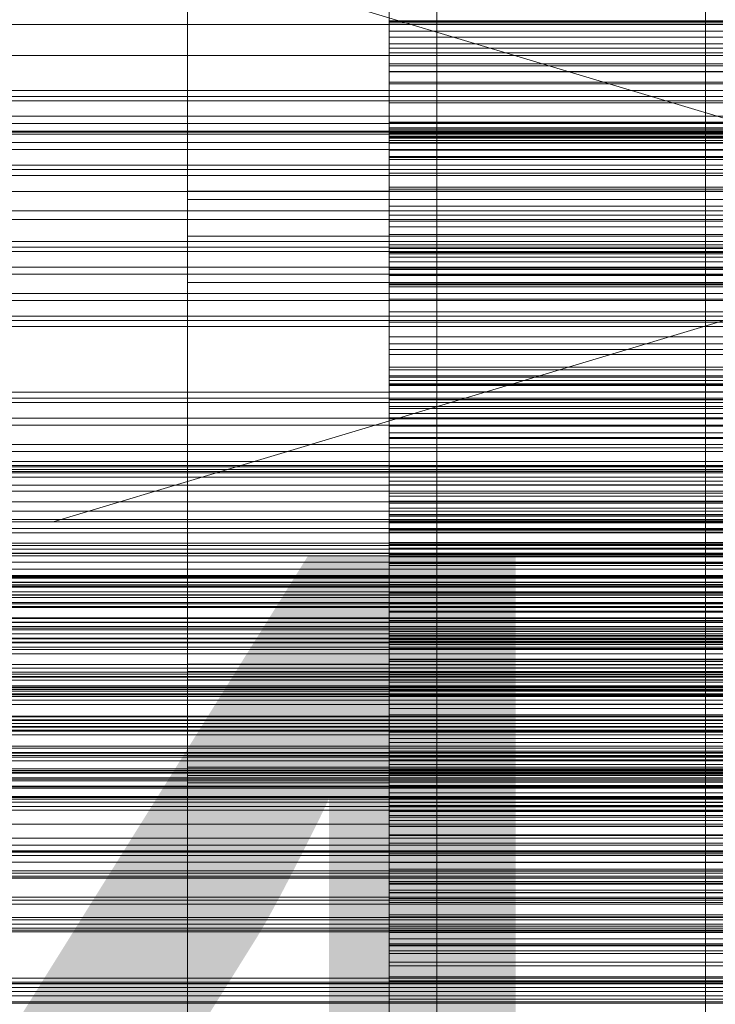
# Model space of a CAD drawing. Header units: millimetres. Extents: x -2233 to 61924, y -68080 to 6847.
# Tile 234 of 256: x 495 to 599, y -34317 to -34170. Entities that reach past the tile are written whole.
import ezdxf

# ---------------------------------------------------------------- set-up
doc = ezdxf.new("R2010")
doc.units = ezdxf.units.MM
for name, color, linetype, lineweight in [('COTAS_O', 1, 'Continuous', 0), ('COTAS_P', 1, 'Continuous', 0), ('frontal_briquetadora', 7, 'Continuous', 0), ('frontal_C03', 7, 'Continuous', 0), ('frontal_C10', 7, 'Continuous', 0), ('frontal_secador', 7, 'Continuous', 0)]:
    doc.layers.add(name, color=color, linetype=linetype, lineweight=lineweight)
doc.dimstyles.new('R19_100', dxfattribs={"dimtxt": 250, "dimasz": 150, "dimexe": 150, "dimexo": 80, "dimgap": 100, "dimtad": 1, "dimtih": 1, "dimtoh": 1, "dimdsep": 46, "dimcen": 0.09, "dimadec": 0, "dimazin": 0, "dimtfac": 1, "dimtdec": 4, "dimtofl": 0, "dimtmove": 0, "dimatfit": 3, "dimfxl": 1, "dimtolj": 1, "dimtzin": 0, "dimarcsym": 0})

# ---------------------------------------------------------------- blocks, each defined once
blk = doc.blocks.new('DIM_R27_48')
at = {"layer": 'COTAS_P'}
for p, q in [((-1750, -34600), (-1600, -34555)), ((2600, -34600), (2450, -34555)), ((-1750, -35500), (-1750, -34600)), ((-1750, -34600), (2600, -34600)), ((-1750, -34600), (-1600, -34645)), ((2600, -34600), (2450, -34645)), ((2600, -35500), (2600, -34600))]:
    blk.add_line(p, q, dxfattribs=at)
blk.add_text('4350 P', height=250, dxfattribs=at).set_placement((425, -34500))
blk = doc.blocks.new('DIM_R27_50')
at = {"layer": 'COTAS_P'}
for p, q in [((1705.78, -34504.95), (1551.9, -34475.9)), ((-194.22, -34704.95), (1705.78, -34504.95)), ((1705.78, -34504.95), (1561.32, -34565.4)), ((1800, -35400), (1705.78, -34504.95)), ((-194.22, -34704.95), (-49.75, -34644.49)), ((-100, -35600), (-194.22, -34704.95)), ((-194.22, -34704.95), (-40.33, -34734))]:
    blk.add_line(p, q, dxfattribs=at)
blk.add_text('1910.5 P', height=250, rotation=6.009, dxfattribs=at).set_placement((745.32, -34505.49))
blk = doc.blocks.new('DIM_R27_52')
at = {"layer": 'COTAS_O'}
for p, q in [((-1725, -33700), (-1575, -33655)), ((1725, -33700), (1575, -33655)), ((-1725, -34400), (-1725, -33700)), ((-1725, -33700), (1725, -33700)), ((-1725, -33700), (-1575, -33745)), ((1725, -33700), (1575, -33745)), ((1725, -34400), (1725, -33700))]:
    blk.add_line(p, q, dxfattribs=at)
blk.add_text('3450 O', height=250, dxfattribs=at).set_placement((0, -33600))
blk = doc.blocks.new('DIM_R27_53')
at = {"layer": 'COTAS_P'}
for p, q in [((-150, -32000), (550, -32000)), ((550, -32000), (505, -32150)), ((550, -34600), (550, -32000)), ((550, -32000), (595, -32150)), ((550, -34600), (505, -34450)), ((550, -34600), (595, -34450)), ((-150, -34600), (550, -34600))]:
    blk.add_line(p, q, dxfattribs=at)
blk.add_text('2600 P', height=250, rotation=90, dxfattribs=at).set_placement((450, -33300))
blk = doc.blocks.new('DIM_R27_56')
at = {"layer": 'COTAS_O'}
for p, q in [((-650, -34200), (-500, -34155)), ((650, -34200), (500, -34155)), ((-650, -34900), (-650, -34200)), ((-650, -34200), (650, -34200)), ((-650, -34200), (-500, -34245)), ((650, -34200), (500, -34245)), ((650, -34900), (650, -34200))]:
    blk.add_line(p, q, dxfattribs=at)
blk.add_text('1300 O', height=250, dxfattribs=at).set_placement((0, -34100))

msp = doc.modelspace()

# ---------------------------------------------------------------- linework, layer by layer
at = {"layer": 'frontal_briquetadora'}
for p, q in [((520, -34157.775), (520, -34173.231)), ((550, -34173.231), (550, -34157.775)), ((520, -34174.744), (520, -34159.169)), ((550, -34159.169), (550, -34174.744)), ((550, -34163.517), (550, -34170.544)), ((550, -34175.223), (550, -34164.444)), ((520, -34182.2), (520, -34166.069)), ((550, -34182.2), (550, -34166.069)), ((550, -34166.775), (550, -34177.964)), ((550, -34177.146), (550, -34168.422)), ((550, -34172.006), (550, -34169.27)), ((550, -34179.561), (550, -34169.995)), ((550, -34170.764), (550, -34170.441)), ((550, -34170.441), (550, -34172.896)), ((550, -34170.441), (750, -34170.441)), ((550, -34170.544), (550, -34179.847)), ((550, -34170.544), (750, -34170.544)), ((550, -34173.853), (550, -34170.764)), ((550, -34170.764), (750, -34170.764)), ((550, -34174.538), (550, -34172.006)), ((750, -34172.006), (550, -34172.006)), ((550, -34172.896), (550, -34178.035)), ((550, -34172.896), (750, -34172.896)), ((520, -34173.231), (520, -34189.88)), ((550, -34189.88), (550, -34173.231)), ((550, -34179.589), (550, -34173.853)), ((550, -34173.853), (750, -34173.853)), ((550, -34176.835), (550, -34174.538)), ((750, -34174.538), (550, -34174.538)), ((520, -34191.495), (520, -34174.744)), ((550, -34174.744), (550, -34191.495)), ((550, -34187.602), (550, -34175.223)), ((550, -34175.223), (750, -34175.223)), ((520, -34178.883), (520, -34177)), ((520, -34178.061), (520, -34177.118)), ((520, -34177.118), (520, -34179.937)), ((550, -34186.389), (550, -34176.835)), ((750, -34176.835), (550, -34176.835)), ((550, -34187.891), (550, -34177.146)), ((550, -34177.146), (750, -34177.146)), ((520, -34182.729), (520, -34178.061)), ((520, -34184.46), (520, -34178.883)), ((550, -34177.964), (550, -34190.647)), ((550, -34177.964), (750, -34177.964)), ((550, -34178.035), (550, -34185.66)), ((550, -34178.035), (750, -34178.035)), ((520, -34179.937), (520, -34186.409)), ((550, -34182.626), (550, -34179.561)), ((750, -34179.561), (550, -34179.561)), ((550, -34187.752), (550, -34179.589)), ((550, -34179.589), (750, -34179.589)), ((550, -34179.847), (550, -34191.067)), ((550, -34179.847), (750, -34179.847)), ((520, -34199.42), (520, -34182.2)), ((520, -34190.943), (520, -34182.729)), ((550, -34199.42), (550, -34182.2)), ((550, -34185.525), (550, -34182.626)), ((750, -34182.626), (550, -34182.626)), ((520, -34186.282), (520, -34184.117)), ((520, -34184.117), (520, -34184.39)), ((520, -34184.39), (520, -34187.047)), ((520, -34193.516), (520, -34184.46)), ((520, -34190.456), (520, -34186.282)), ((550, -34188.246), (550, -34185.525)), ((750, -34185.525), (550, -34185.525)), ((550, -34185.66), (550, -34195.479)), ((550, -34185.66), (750, -34185.66)), ((520, -34186.409), (520, -34196.286)), ((520, -34187.047), (520, -34191.561)), ((550, -34186.417), (550, -34186.389)), ((750, -34186.389), (550, -34186.389)), ((550, -34186.682), (550, -34186.417)), ((750, -34186.417), (550, -34186.417)), ((550, -34187.157), (550, -34186.682)), ((750, -34186.682), (550, -34186.682)), ((550, -34187.826), (550, -34187.157)), ((750, -34187.157), (550, -34187.157)), ((550, -34201.105), (550, -34187.602)), ((550, -34187.602), (750, -34187.602)), ((550, -34198.027), (550, -34187.752)), ((550, -34187.752), (750, -34187.752)), ((550, -34188.675), (550, -34187.826)), ((750, -34187.826), (550, -34187.826)), ((550, -34200.244), (550, -34187.891)), ((550, -34187.891), (750, -34187.891)), ((550, -34190.778), (550, -34188.246)), ((750, -34188.246), (550, -34188.246)), ((550, -34189.695), (550, -34188.675)), ((750, -34188.675), (550, -34188.675)), ((520, -34189.88), (520, -34207.527)), ((520, -34192.727), (520, -34190.313)), ((520, -34195.812), (520, -34190.456)), ((550, -34199.367), (550, -34189.695)), ((750, -34189.695), (550, -34189.695)), ((550, -34207.527), (550, -34189.88)), ((550, -34190.647), (550, -34204.338)), ((550, -34190.647), (750, -34190.647)), ((520, -34202.387), (520, -34190.943)), ((520, -34209.225), (520, -34191.495)), ((520, -34191.561), (520, -34197.039)), ((550, -34193.102), (550, -34190.778)), ((750, -34190.778), (550, -34190.778)), ((550, -34191.067), (550, -34203.774)), ((550, -34191.067), (750, -34191.067)), ((550, -34191.495), (550, -34209.225)), ((520, -34197.076), (520, -34192.727)), ((520, -34205.704), (520, -34193.516)), ((550, -34195.188), (550, -34193.102)), ((750, -34193.102), (550, -34193.102)), ((520, -34195.812), (750, -34195.812)), ((520, -34201.29), (520, -34195.812)), ((520, -34196.286), (520, -34209.187)), ((520, -34198.605), (520, -34196.441)), ((520, -34196.441), (520, -34196.713)), ((550, -34204.848), (550, -34195.188)), ((750, -34195.188), (550, -34195.188)), ((550, -34195.479), (550, -34207.113)), ((550, -34195.479), (750, -34195.479)), ((520, -34196.713), (520, -34199.37)), ((520, -34197.039), (750, -34197.039)), ((520, -34197.039), (520, -34202.395)), ((520, -34202.5), (520, -34197.076)), ((520, -34202.779), (520, -34198.605)), ((520, -34199.37), (520, -34203.885)), ((520, -34217.526), (520, -34199.42)), ((550, -34210.021), (550, -34198.027)), ((550, -34198.027), (750, -34198.027)), ((550, -34202.228), (550, -34199.367)), ((750, -34199.367), (550, -34199.367)), ((550, -34217.526), (550, -34199.42)), ((550, -34213.731), (550, -34200.244)), ((550, -34200.244), (750, -34200.244)), ((520, -34205.804), (520, -34201.29)), ((520, -34216.621), (520, -34202.387)), ((520, -34202.395), (520, -34206.569)), ((550, -34208.173), (550, -34201.105)), ((550, -34201.105), (750, -34201.105)), ((550, -34204.919), (550, -34202.228)), ((750, -34202.228), (550, -34202.228)), ((520, -34202.5), (750, -34202.5)), ((520, -34202.5), (520, -34207.924)), ((520, -34208.136), (520, -34202.779)), ((550, -34203.774), (550, -34217.478)), ((550, -34203.774), (750, -34203.774)), ((520, -34203.885), (520, -34209.362)), ((550, -34204.338), (550, -34218.51)), ((550, -34204.338), (750, -34204.338)), ((550, -34205.112), (550, -34204.848)), ((750, -34204.848), (550, -34204.848)), ((550, -34207.432), (550, -34204.919)), ((750, -34204.919), (550, -34204.919)), ((550, -34205.616), (550, -34205.112)), ((750, -34205.112), (550, -34205.112)), ((520, -34220.554), (520, -34205.704)), ((520, -34208.461), (520, -34205.804)), ((520, -34206.569), (520, -34208.734)), ((550, -34206.333), (550, -34205.616)), ((750, -34205.616), (550, -34205.616)), ((550, -34207.243), (550, -34206.333)), ((750, -34206.333), (550, -34206.333)), ((520, -34207.527), (520, -34225.965)), ((520, -34207.924), (520, -34212.273)), ((520, -34208.136), (750, -34208.136)), ((520, -34213.613), (520, -34208.136)), ((550, -34207.113), (550, -34220.117)), ((550, -34207.113), (750, -34207.113)), ((550, -34208.336), (550, -34207.243)), ((750, -34207.243), (550, -34207.243)), ((550, -34209.753), (550, -34207.432)), ((750, -34207.432), (550, -34207.432)), ((550, -34225.965), (550, -34207.527)), ((550, -34215.272), (550, -34208.173)), ((550, -34208.173), (750, -34208.173)), ((520, -34208.734), (520, -34208.461)), ((520, -34209.187), (520, -34224.618)), ((520, -34227.726), (520, -34209.225)), ((520, -34209.362), (750, -34209.362)), ((520, -34209.362), (520, -34214.719)), ((550, -34209.601), (550, -34208.336)), ((750, -34208.336), (550, -34208.336)), ((550, -34209.225), (550, -34227.726)), ((550, -34219.355), (550, -34209.601)), ((750, -34209.601), (550, -34209.601)), ((550, -34211.863), (550, -34209.753)), ((750, -34209.753), (550, -34209.753)), ((550, -34223.272), (550, -34210.021)), ((550, -34210.021), (750, -34210.021)), ((520, -34212.273), (520, -34214.687)), ((550, -34213.734), (550, -34211.863)), ((750, -34211.863), (550, -34211.863)), ((520, -34218.128), (520, -34213.613)), ((550, -34227.834), (550, -34213.731)), ((550, -34223.476), (550, -34213.734)), ((750, -34213.734), (550, -34213.734)), ((520, -34214.719), (520, -34218.892)), ((550, -34222.397), (550, -34215.272)), ((550, -34215.272), (750, -34215.272)), ((520, -34233.1), (520, -34216.621)), ((520, -34236.305), (520, -34217.526)), ((520, -34220.784), (520, -34218.128)), ((550, -34217.478), (550, -34224.611)), ((550, -34217.478), (750, -34217.478)), ((550, -34236.305), (550, -34217.526)), ((550, -34218.51), (550, -34232.619)), ((550, -34218.51), (750, -34218.51)), ((520, -34218.892), (520, -34221.057)), ((550, -34222.005), (550, -34219.355)), ((750, -34219.355), (550, -34219.355)), ((520, -34237.497), (520, -34220.554)), ((520, -34221.057), (520, -34220.784)), ((550, -34220.117), (550, -34233.99)), ((550, -34220.117), (750, -34220.117)), ((550, -34224.483), (550, -34222.005)), ((750, -34222.005), (550, -34222.005)), ((550, -34229.547), (550, -34222.397)), ((550, -34222.397), (750, -34222.397)), ((550, -34237.271), (550, -34223.272)), ((550, -34223.272), (750, -34223.272)), ((550, -34223.976), (550, -34223.476)), ((750, -34223.476), (550, -34223.476)), ((550, -34224.718), (550, -34223.976)), ((750, -34223.976), (550, -34223.976)), ((520, -34224.618), (520, -34241.985)), ((550, -34226.781), (550, -34224.483)), ((750, -34224.483), (550, -34224.483)), ((550, -34224.611), (550, -34231.767)), ((550, -34224.611), (750, -34224.611)), ((550, -34225.673), (550, -34224.718)), ((750, -34224.718), (550, -34224.718)), ((550, -34226.824), (550, -34225.673)), ((750, -34225.673), (550, -34225.673)), ((520, -34225.965), (520, -34244.978)), ((550, -34244.978), (550, -34225.965)), ((550, -34228.885), (550, -34226.781)), ((750, -34226.781), (550, -34226.781)), ((550, -34228.157), (550, -34226.824)), ((750, -34226.824), (550, -34226.824)), ((520, -34246.782), (520, -34227.726)), ((550, -34227.726), (550, -34246.782)), ((550, -34242.009), (550, -34227.834)), ((550, -34227.834), (750, -34227.834)), ((550, -34229.664), (550, -34228.157)), ((750, -34228.157), (550, -34228.157)), ((550, -34230.777), (550, -34228.885)), ((750, -34228.885), (550, -34228.885)), ((550, -34236.717), (550, -34229.547)), ((550, -34229.547), (750, -34229.547)), ((550, -34239.478), (550, -34229.664)), ((750, -34229.664), (550, -34229.664)), ((550, -34232.427), (550, -34230.777)), ((750, -34230.777), (550, -34230.777)), ((520, -34251.188), (520, -34233.1)), ((550, -34231.767), (550, -34238.943)), ((550, -34231.767), (750, -34231.767)), ((550, -34242.229), (550, -34232.427)), ((750, -34232.427), (550, -34232.427)), ((550, -34232.619), (550, -34236.673)), ((550, -34232.619), (750, -34232.619)), ((550, -34233.99), (550, -34241.171)), ((550, -34233.99), (750, -34233.99)), ((520, -34255.539), (520, -34236.305)), ((520, -34255.881), (520, -34237.497)), ((550, -34255.539), (550, -34236.305)), ((550, -34236.673), (550, -34240.744)), ((550, -34236.673), (750, -34236.673)), ((550, -34243.904), (550, -34236.717)), ((550, -34236.717), (750, -34236.717)), ((550, -34251.479), (550, -34237.271)), ((550, -34237.271), (750, -34237.271)), ((550, -34238.943), (550, -34246.135)), ((550, -34238.943), (750, -34238.943)), ((550, -34241.909), (550, -34239.478)), ((750, -34239.478), (550, -34239.478)), ((550, -34240.744), (550, -34244.831)), ((550, -34240.744), (750, -34240.744)), ((550, -34241.171), (550, -34248.367)), ((550, -34241.171), (750, -34241.171)), ((550, -34244.168), (550, -34241.909)), ((750, -34241.909), (550, -34241.909)), ((520, -34241.985), (520, -34260.62)), ((550, -34246.101), (550, -34242.009)), ((550, -34242.009), (750, -34242.009)), ((550, -34242.963), (550, -34242.229)), ((750, -34242.229), (550, -34242.229)), ((550, -34243.941), (550, -34242.963)), ((750, -34242.963), (550, -34242.963)), ((550, -34251.105), (550, -34243.904)), ((550, -34243.904), (750, -34243.904)), ((550, -34245.133), (550, -34243.941)), ((750, -34243.941), (550, -34243.941)), ((550, -34246.246), (550, -34244.168)), ((750, -34244.168), (550, -34244.168)), ((550, -34244.831), (550, -34248.931)), ((550, -34244.831), (750, -34244.831)), ((520, -34244.978), (520, -34264.342)), ((550, -34264.342), (550, -34244.978)), ((550, -34246.52), (550, -34245.133)), ((750, -34245.133), (550, -34245.133)), ((550, -34250.205), (550, -34246.101)), ((550, -34246.101), (750, -34246.101)), ((550, -34246.135), (550, -34253.34)), ((550, -34246.135), (750, -34246.135)), ((550, -34248.128), (550, -34246.246)), ((750, -34246.246), (550, -34246.246)), ((520, -34266.168), (520, -34246.782)), ((550, -34248.091), (550, -34246.52)), ((750, -34246.52), (550, -34246.52)), ((550, -34246.782), (550, -34266.168)), ((550, -34249.836), (550, -34248.091)), ((750, -34248.091), (550, -34248.091)), ((550, -34249.796), (550, -34248.128)), ((750, -34248.128), (550, -34248.128)), ((550, -34248.367), (550, -34255.575)), ((550, -34248.367), (750, -34248.367)), ((550, -34248.931), (550, -34253.043)), ((550, -34248.931), (750, -34248.931)), ((550, -34251.223), (550, -34249.796)), ((750, -34249.796), (550, -34249.796)), ((550, -34259.686), (550, -34249.836)), ((750, -34249.836), (550, -34249.836)), ((550, -34254.32), (550, -34250.205)), ((550, -34250.205), (750, -34250.205)), ((520, -34270.191), (520, -34251.188)), ((550, -34258.317), (550, -34251.105)), ((550, -34251.105), (750, -34251.105)), ((550, -34261.06), (550, -34251.223)), ((750, -34251.223), (550, -34251.223)), ((550, -34255.598), (550, -34251.479)), ((550, -34251.479), (750, -34251.479)), ((550, -34253.043), (550, -34257.165)), ((550, -34253.043), (750, -34253.043)), ((550, -34253.34), (550, -34260.554)), ((550, -34253.34), (750, -34253.34)), ((550, -34258.445), (550, -34254.32)), ((550, -34254.32), (750, -34254.32)), ((520, -34275), (520, -34255.539)), ((520, -34257.742), (520, -34255.577)), ((520, -34255.577), (520, -34255.85)), ((520, -34255.85), (520, -34258.506)), ((520, -34275), (520, -34255.881)), ((550, -34275), (550, -34255.539)), ((550, -34255.575), (550, -34262.792)), ((550, -34255.575), (750, -34255.575)), ((550, -34259.725), (550, -34255.598)), ((550, -34255.598), (750, -34255.598)), ((520, -34261.916), (520, -34257.742)), ((550, -34257.165), (550, -34261.296)), ((550, -34257.165), (750, -34257.165)), ((520, -34258.506), (520, -34263.021)), ((550, -34265.537), (550, -34258.317)), ((550, -34258.317), (750, -34258.317)), ((550, -34262.577), (550, -34258.445)), ((550, -34258.445), (750, -34258.445)), ((520, -34260.62), (520, -34279.809)), ((550, -34261.893), (550, -34259.686)), ((750, -34259.686), (550, -34259.686)), ((550, -34263.859), (550, -34259.725)), ((550, -34259.725), (750, -34259.725)), ((550, -34260.554), (550, -34267.776)), ((550, -34260.554), (750, -34260.554)), ((520, -34267.272), (520, -34261.916)), ((550, -34262.027), (550, -34261.06)), ((750, -34261.06), (550, -34261.06)), ((550, -34261.296), (550, -34265.432)), ((550, -34261.296), (750, -34261.296)), ((550, -34263.928), (550, -34261.893)), ((750, -34261.893), (550, -34261.893)), ((550, -34263.238), (550, -34262.027)), ((750, -34262.027), (550, -34262.027)), ((520, -34265.227), (520, -34262.813)), ((520, -34263.021), (520, -34268.499)), ((550, -34266.715), (550, -34262.577)), ((550, -34262.577), (750, -34262.577)), ((550, -34262.792), (550, -34270.015)), ((550, -34262.792), (750, -34262.792)), ((550, -34264.664), (550, -34263.238)), ((750, -34263.238), (550, -34263.238)), ((550, -34267.999), (550, -34263.859)), ((550, -34263.859), (750, -34263.859)), ((550, -34265.78), (550, -34263.928)), ((750, -34263.928), (550, -34263.928)), ((520, -34264.342), (520, -34283.832)), ((520, -34269.576), (520, -34265.227)), ((550, -34283.832), (550, -34264.342)), ((550, -34266.286), (550, -34264.664)), ((750, -34264.664), (550, -34264.664)), ((550, -34266.168), (520, -34266.168)), ((520, -34285.658), (520, -34266.168)), ((550, -34265.432), (550, -34269.572)), ((550, -34265.432), (750, -34265.432)), ((550, -34272.76), (550, -34265.537)), ((550, -34265.537), (750, -34265.537)), ((550, -34267.436), (550, -34265.78)), ((750, -34265.78), (550, -34265.78)), ((550, -34266.168), (550, -34285.658)), ((550, -34268.091), (550, -34266.286)), ((750, -34266.286), (550, -34266.286)), ((550, -34270.857), (550, -34266.715)), ((550, -34266.715), (750, -34266.715)), ((520, -34267.272), (750, -34267.272)), ((520, -34272.75), (520, -34267.272)), ((550, -34268.877), (550, -34267.436)), ((750, -34267.436), (550, -34267.436)), ((550, -34267.776), (550, -34275)), ((550, -34267.776), (750, -34267.776)), ((550, -34272.141), (550, -34267.999)), ((550, -34267.999), (750, -34267.999)), ((550, -34270.069), (550, -34268.091)), ((750, -34268.091), (550, -34268.091)), ((520, -34268.499), (750, -34268.499)), ((520, -34268.499), (520, -34273.855)), ((520, -34275), (520, -34269.576)), ((520, -34271.971), (520, -34269.806)), ((520, -34269.806), (520, -34270.079)), ((550, -34270.075), (550, -34268.877)), ((750, -34268.877), (550, -34268.877)), ((550, -34269.572), (550, -34273.715)), ((550, -34269.572), (750, -34269.572)), ((750, -34270.216), (200, -34270.216)), ((520, -34270.079), (520, -34272.736)), ((520, -34289.38), (520, -34270.191)), ((750, -34270.191), (520, -34270.191)), ((550, -34270.015), (550, -34277.24)), ((550, -34270.015), (750, -34270.015)), ((550, -34279.931), (550, -34270.069)), ((750, -34270.069), (550, -34270.069)), ((550, -34279.925), (550, -34270.075)), ((750, -34270.075), (550, -34270.075)), ((550, -34275), (550, -34270.857)), ((550, -34270.857), (750, -34270.857)), ((520, -34276.145), (520, -34271.971)), ((520, -34272.736), (520, -34277.25)), ((550, -34276.285), (550, -34272.141)), ((550, -34272.141), (750, -34272.141)), ((520, -34277.264), (520, -34272.75)), ((520, -34273.855), (520, -34278.029)), ((550, -34279.985), (550, -34272.76)), ((550, -34272.76), (750, -34272.76)), ((550, -34273.715), (550, -34277.859)), ((550, -34273.715), (750, -34273.715)), ((750, -34275), (200, -34275)), ((520, -34275), (750, -34275)), ((520, -34275), (520, -34280.424)), ((520, -34275), (520, -34294.119)), ((550, -34275), (520, -34275)), ((520, -34275), (520, -34294.461)), ((550, -34275), (550, -34282.224)), ((550, -34279.143), (550, -34275)), ((550, -34275), (550, -34294.461)), ((550, -34275), (750, -34275)), ((520, -34281.501), (520, -34276.145)), ((550, -34280.428), (550, -34276.285)), ((550, -34276.285), (750, -34276.285)), ((520, -34277.25), (520, -34282.728)), ((520, -34279.921), (520, -34277.264)), ((520, -34278.029), (520, -34280.194)), ((550, -34277.24), (550, -34284.463)), ((550, -34277.24), (750, -34277.24)), ((550, -34277.859), (550, -34282.001)), ((550, -34277.859), (750, -34277.859)), ((750, -34279.784), (200, -34279.784)), ((750, -34279.809), (520, -34279.809)), ((520, -34279.809), (520, -34298.812)), ((520, -34280.194), (520, -34279.921)), ((550, -34283.285), (550, -34279.143)), ((550, -34279.143), (750, -34279.143)), ((750, -34279.925), (550, -34279.925)), ((550, -34279.925), (550, -34281.123)), ((550, -34281.909), (550, -34279.931)), ((750, -34279.931), (550, -34279.931)), ((550, -34287.208), (550, -34279.985)), ((550, -34279.985), (750, -34279.985)), ((520, -34280.424), (520, -34284.773)), ((520, -34281.501), (750, -34281.501)), ((520, -34286.979), (520, -34281.501)), ((550, -34284.568), (550, -34280.428)), ((550, -34280.428), (750, -34280.428)), ((750, -34281.123), (550, -34281.123)), ((550, -34281.123), (550, -34282.564)), ((520, -34282.728), (750, -34282.728)), ((520, -34282.728), (520, -34288.084)), ((550, -34283.714), (550, -34281.909)), ((750, -34281.909), (550, -34281.909)), ((550, -34282.001), (550, -34286.141)), ((550, -34282.001), (750, -34282.001)), ((550, -34282.224), (550, -34289.446)), ((550, -34282.224), (750, -34282.224)), ((750, -34282.564), (550, -34282.564)), ((550, -34282.564), (550, -34284.22)), ((550, -34283.832), (520, -34283.832)), ((520, -34283.832), (520, -34303.218)), ((550, -34287.423), (550, -34283.285)), ((550, -34283.285), (750, -34283.285)), ((550, -34285.336), (550, -34283.714)), ((750, -34283.714), (550, -34283.714)), ((550, -34303.218), (550, -34283.832)), ((750, -34284.22), (550, -34284.22)), ((550, -34284.22), (550, -34286.072)), ((520, -34284.773), (520, -34287.187)), ((520, -34305.022), (520, -34285.658)), ((550, -34284.463), (550, -34291.683)), ((550, -34284.463), (750, -34284.463)), ((550, -34288.704), (550, -34284.568)), ((550, -34284.568), (750, -34284.568)), ((550, -34286.762), (550, -34285.336)), ((750, -34285.336), (550, -34285.336)), ((550, -34285.658), (550, -34305.022)), ((520, -34291.494), (520, -34286.979)), ((750, -34286.072), (550, -34286.072)), ((550, -34286.072), (550, -34288.107)), ((550, -34286.141), (550, -34290.275)), ((550, -34286.141), (750, -34286.141)), ((550, -34287.973), (550, -34286.762)), ((750, -34286.762), (550, -34286.762)), ((550, -34294.425), (550, -34287.208)), ((550, -34287.208), (750, -34287.208)), ((520, -34288.084), (520, -34292.258)), ((550, -34291.555), (550, -34287.423)), ((550, -34287.423), (750, -34287.423)), ((550, -34288.94), (550, -34287.973)), ((750, -34287.973), (550, -34287.973)), ((750, -34288.107), (550, -34288.107)), ((550, -34288.107), (550, -34290.314)), ((550, -34292.835), (550, -34288.704)), ((550, -34288.704), (750, -34288.704)), ((520, -34308.015), (520, -34289.38)), ((550, -34298.777), (550, -34288.94)), ((750, -34288.94), (550, -34288.94)), ((550, -34289.446), (550, -34296.66)), ((550, -34289.446), (750, -34289.446)), ((550, -34290.275), (550, -34294.402)), ((550, -34290.275), (750, -34290.275)), ((750, -34290.314), (550, -34290.314)), ((550, -34290.314), (550, -34300.164)), ((520, -34294.15), (520, -34291.494)), ((550, -34295.68), (550, -34291.555)), ((550, -34291.555), (750, -34291.555)), ((550, -34291.683), (550, -34298.895)), ((550, -34291.683), (750, -34291.683)), ((520, -34292.258), (520, -34294.423)), ((550, -34296.957), (550, -34292.835)), ((550, -34292.835), (750, -34292.835)), ((520, -34294.119), (520, -34312.503)), ((520, -34294.423), (520, -34294.15)), ((520, -34294.461), (520, -34313.695)), ((550, -34294.402), (550, -34298.521)), ((550, -34294.402), (750, -34294.402)), ((550, -34301.633), (550, -34294.425)), ((550, -34294.425), (750, -34294.425)), ((550, -34294.461), (550, -34313.695)), ((550, -34299.795), (550, -34295.68)), ((550, -34295.68), (750, -34295.68)), ((550, -34296.66), (550, -34303.865)), ((550, -34296.66), (750, -34296.66)), ((550, -34301.069), (550, -34296.957)), ((550, -34296.957), (750, -34296.957)), ((520, -34298.812), (520, -34316.9)), ((550, -34298.521), (550, -34312.729)), ((550, -34298.521), (750, -34298.521)), ((750, -34298.777), (550, -34298.777)), ((550, -34298.777), (550, -34300.204)), ((550, -34298.895), (550, -34306.096)), ((550, -34298.895), (750, -34298.895)), ((550, -34303.899), (550, -34299.795)), ((550, -34299.795), (750, -34299.795)), ((750, -34300.164), (550, -34300.164)), ((550, -34300.164), (550, -34301.909)), ((750, -34300.204), (550, -34300.204)), ((550, -34300.204), (550, -34301.872)), ((550, -34305.169), (550, -34301.069)), ((550, -34301.069), (750, -34301.069)), ((550, -34308.829), (550, -34301.633)), ((550, -34301.633), (750, -34301.633)), ((750, -34301.872), (550, -34301.872)), ((550, -34301.872), (550, -34303.754)), ((750, -34301.909), (550, -34301.909)), ((550, -34301.909), (550, -34303.48)), ((520, -34303.218), (520, -34322.274)), ((550, -34322.274), (550, -34303.218)), ((750, -34303.48), (550, -34303.48)), ((550, -34303.48), (550, -34304.867)), ((750, -34303.754), (550, -34303.754)), ((550, -34303.754), (550, -34305.832)), ((550, -34303.865), (550, -34311.057)), ((550, -34303.865), (750, -34303.865)), ((550, -34307.991), (550, -34303.899)), ((550, -34303.899), (750, -34303.899)), ((750, -34304.867), (550, -34304.867)), ((550, -34304.867), (550, -34306.059)), ((520, -34324.035), (520, -34305.022)), ((550, -34305.022), (550, -34324.035)), ((550, -34309.256), (550, -34305.169)), ((550, -34305.169), (750, -34305.169)), ((750, -34305.832), (550, -34305.832)), ((550, -34305.832), (550, -34308.091)), ((750, -34306.059), (550, -34306.059)), ((550, -34306.059), (550, -34307.037)), ((550, -34306.096), (550, -34313.283)), ((550, -34306.096), (750, -34306.096)), ((750, -34307.037), (550, -34307.037)), ((550, -34307.037), (550, -34307.771)), ((750, -34307.771), (550, -34307.771)), ((550, -34307.771), (550, -34317.573)), ((520, -34325.382), (520, -34308.015)), ((550, -34322.166), (550, -34307.991)), ((550, -34307.991), (750, -34307.991)), ((750, -34308.091), (550, -34308.091)), ((550, -34308.091), (550, -34310.522)), ((550, -34316.01), (550, -34308.829)), ((550, -34308.829), (750, -34308.829)), ((550, -34313.327), (550, -34309.256)), ((550, -34309.256), (750, -34309.256)), ((750, -34310.522), (550, -34310.522)), ((550, -34310.522), (550, -34320.336)), ((550, -34311.057), (550, -34318.233)), ((550, -34311.057), (750, -34311.057)), ((520, -34312.503), (520, -34329.446)), ((520, -34313.695), (520, -34332.474)), ((550, -34312.729), (550, -34326.728)), ((550, -34312.729), (750, -34312.729)), ((550, -34313.283), (550, -34320.453)), ((550, -34313.283), (750, -34313.283)), ((550, -34317.381), (550, -34313.327)), ((550, -34313.327), (750, -34313.327)), ((550, -34313.695), (550, -34332.474)), ((550, -34329.883), (550, -34316.01)), ((550, -34316.01), (750, -34316.01))]:
    msp.add_line(p, q, dxfattribs=at)
at = {"layer": 'frontal_C03'}
for p, q in [((1250, -34170.998), (-1250, -34170.998)), ((-1500, -34175.611), (1500, -34175.611)), ((1250, -34180.804), (-1250, -34180.804)), ((1250, -34181.686), (-1250, -34181.686)), ((1250, -34182.339), (-1250, -34182.339)), ((1250, -34184.647), (-1250, -34184.647)), ((-1250, -34185.704), (1250, -34185.704)), ((1500, -34186.859), (-1500, -34186.859)), ((1500, -34187.019), (-1500, -34187.019)), ((1500, -34187.304), (-1500, -34187.304)), ((1250, -34188.556), (-1250, -34188.556)), ((1250, -34189.613), (-1250, -34189.613)), ((1250, -34191.921), (-1250, -34191.921)), ((1250, -34192.574), (-1250, -34192.574)), ((1250, -34193.456), (-1250, -34193.456)), ((-1500, -34195.842), (1500, -34195.842)), ((-1500, -34198.712), (1500, -34198.712)), ((1250, -34203.262), (-1250, -34203.262)), ((1250, -34204.143), (-1250, -34204.143)), ((1250, -34204.797), (-1250, -34204.797)), ((1250, -34207.104), (-1250, -34207.104)), ((-1250, -34208.162), (1250, -34208.162)), ((1250, -34211.014), (-1250, -34211.014)), ((1250, -34212.071), (-1250, -34212.071)), ((1250, -34214.378), (-1250, -34214.378)), ((1250, -34215.032), (-1250, -34215.032)), ((1250, -34215.913), (-1250, -34215.913)), ((1250, -34225.72), (-1250, -34225.72)), ((1250, -34226.601), (-1250, -34226.601)), ((1250, -34227.254), (-1250, -34227.254)), ((1250, -34229.562), (-1250, -34229.562)), ((-1250, -34230.619), (1250, -34230.619)), ((1250, -34233.471), (-1250, -34233.471)), ((1250, -34234.529), (-1250, -34234.529)), ((-1250, -34236.6), (1250, -34236.6)), ((1250, -34236.836), (-1250, -34236.836)), ((-1250, -34237.233), (1250, -34237.233)), ((1250, -34237.49), (-1250, -34237.49)), ((-1250, -34237.697), (1250, -34237.697)), ((1250, -34238.371), (-1250, -34238.371)), ((-1250, -34239.553), (1250, -34239.553)), ((-1250, -34240.449), (1250, -34240.449)), ((-1250, -34243.401), (1250, -34243.401)), ((-1250, -34244.669), (1250, -34244.669)), ((1250, -34248.177), (-1250, -34248.177)), ((-1250, -34248.516), (1250, -34248.516)), ((1250, -34249.059), (-1250, -34249.059)), ((1250, -34249.712), (-1250, -34249.712)), ((-1250, -34250.068), (1250, -34250.068)), ((1250, -34252.019), (-1250, -34252.019)), ((-1500, -34252.99), (1500, -34252.99)), ((-1500, -34253.214), (1500, -34253.214)), ((-1500, -34253.379), (1500, -34253.379)), ((-1250, -34253.077), (1250, -34253.077)), ((-1500, -34254.036), (1500, -34254.036)), ((-1500, -34254.354), (1500, -34254.354)), ((-1250, -34254.549), (1250, -34254.549)), ((-1500, -34255.4), (1500, -34255.4)), ((-1500, -34255.849), (1500, -34255.849)), ((1250, -34255.929), (-1250, -34255.929)), ((1250, -34256.28), (-1250, -34256.28)), ((-1500, -34257.212), (1500, -34257.212)), ((-1500, -34257.762), (1500, -34257.762)), ((1250, -34256.986), (-1250, -34256.986)), ((-1500, -34259.35), (1500, -34259.35)), ((1250, -34259.294), (-1250, -34259.294)), ((1500, -34259.963), (-1500, -34259.963)), ((1250, -34259.947), (-1250, -34259.947)), ((1250, -34260.828), (-1250, -34260.828)), ((-1500, -34261.667), (1500, -34261.667)), ((-1500, -34262.302), (1500, -34262.302)), ((-1250, -34261.088), (1250, -34261.088)), ((-1250, -34262.881), (1250, -34262.881)), ((-1500, -34264.006), (1500, -34264.006)), ((-1500, -34264.619), (1500, -34264.619)), ((-1500, -34266.207), (1500, -34266.207)), ((-1500, -34266.757), (1500, -34266.757)), ((-1500, -34268.12), (1500, -34268.12)), ((-1250, -34267.689), (1250, -34267.689)), ((-1500, -34268.569), (1500, -34268.569)), ((-1500, -34269.615), (1500, -34269.615)), ((-1250, -34269.42), (1250, -34269.42)), ((-1500, -34269.933), (1500, -34269.933)), ((-1500, -34270.59), (1500, -34270.59)), ((-1500, -34270.754), (1500, -34270.754)), ((-1500, -34270.979), (1500, -34270.979)), ((1250, -34270.635), (-1250, -34270.635)), ((1250, -34271.516), (-1250, -34271.516)), ((1250, -34272.17), (-1250, -34272.17)), ((-1250, -34273.9), (1250, -34273.9)), ((1250, -34274.477), (-1250, -34274.477)), ((-1250, -34275.453), (1250, -34275.453)), ((-1250, -34275.534), (1250, -34275.534)), ((1250, -34278.387), (-1250, -34278.387)), ((-1250, -34279.3), (1250, -34279.3)), ((1250, -34279.444), (-1250, -34279.444)), ((-1250, -34280.567), (1250, -34280.567)), ((1250, -34281.751), (-1250, -34281.751)), ((1250, -34282.405), (-1250, -34282.405)), ((1250, -34283.286), (-1250, -34283.286)), ((-1250, -34283.52), (1250, -34283.52)), ((-1250, -34284.416), (1250, -34284.416)), ((-1250, -34286.272), (1250, -34286.272)), ((-1250, -34286.736), (1250, -34286.736)), ((-1250, -34287.369), (1250, -34287.369)), ((1250, -34293.092), (-1250, -34293.092)), ((1250, -34293.974), (-1250, -34293.974)), ((1250, -34294.627), (-1250, -34294.627)), ((1250, -34296.935), (-1250, -34296.935)), ((-1250, -34297.992), (1250, -34297.992)), ((1250, -34300.844), (-1250, -34300.844)), ((1250, -34301.902), (-1250, -34301.902)), ((1250, -34304.209), (-1250, -34304.209)), ((1250, -34304.862), (-1250, -34304.862)), ((1250, -34305.744), (-1250, -34305.744)), ((-1250, -34312.901), (1250, -34312.901)), ((-1250, -34313.698), (1250, -34313.698)), ((-1250, -34314.283), (1250, -34314.283)), ((1250, -34315.55), (-1250, -34315.55)), ((1250, -34316.431), (-1250, -34316.431)), ((-1250, -34316.621), (1250, -34316.621))]:
    msp.add_line(p, q, dxfattribs=at)
at = {"layer": 'frontal_C10'}
for p, q in [((557.112, -33899.794), (557.112, -35988)), ((597.112, -35988), (597.112, -33901.658)), ((557.112, -35988), (557.112, -33910.978)), ((597.112, -35988), (597.112, -33912.842))]:
    msp.add_line(p, q, dxfattribs=at)
at = {"layer": 'frontal_secador'}
for p, q in [((-1250, -34236), (1250, -34236)), ((-1250, -34242), (1250, -34242)), ((-1250, -34245), (1250, -34245)), ((1250, -34246), (-1250, -34246)), ((-1250, -34246.659), (1250, -34246.659)), ((1250, -34249.659), (-1250, -34249.659)), ((-1250, -34251), (1250, -34251)), ((1250, -34254), (-1250, -34254)), ((-1250, -34254.728), (1250, -34254.728)), ((-1250, -34257.588), (1250, -34257.588)), ((1250, -34257.611), (-1250, -34257.611)), ((1250, -34257.728), (-1250, -34257.728)), ((-1250, -34259.387), (1250, -34259.387)), ((1250, -34259.918), (-1250, -34259.918)), ((-1250, -34260), (1250, -34260)), ((1250, -34260.588), (-1250, -34260.588)), ((1250, -34262.387), (-1250, -34262.387)), ((1250, -34263), (-1250, -34263)), ((-1250, -34263.65), (1250, -34263.65)), ((1250, -34264), (-1250, -34264)), ((1250, -34267.382), (-1250, -34267.382)), ((-1250, -34268), (1250, -34268)), ((1250, -34269.689), (-1250, -34269.689)), ((1250, -34274), (-1250, -34274)), ((1250, -34274.545), (-1250, -34274.545)), ((1250, -34276), (-1250, -34276)), ((1250, -34276.144), (-1250, -34276.144)), ((1250, -34276.709), (-1250, -34276.709)), ((1250, -34278.686), (-1250, -34278.686)), ((1250, -34280), (-1250, -34280)), ((1320, -34282), (-1320, -34282)), ((1320, -34282.273), (-1320, -34282.273)), ((1250, -34282), (-1250, -34282)), ((1320, -34283.072), (-1320, -34283.072)), ((1320, -34284.343), (-1320, -34284.343)), ((1250, -34284.651), (-1250, -34284.651)), ((1250, -34285.859), (-1250, -34285.859)), ((1320, -34286), (-1320, -34286)), ((-1250, -34286), (1250, -34286)), ((1320, -34287.929), (-1320, -34287.929)), ((-1320, -34290), (1320, -34290)), ((-1250, -34290), (1250, -34290)), ((1320, -34292.071), (-1320, -34292.071)), ((1320, -34294), (-1320, -34294)), ((1250, -34294.141), (-1250, -34294.141)), ((1320, -34295.657), (-1320, -34295.657)), ((1320, -34296.928), (-1320, -34296.928)), ((1250, -34297.285), (-1250, -34297.285)), ((1320, -34297.727), (-1320, -34297.727)), ((1320, -34298), (-1320, -34298)), ((1250, -34298), (-1250, -34298)), ((1250, -34301.314), (-1250, -34301.314)), ((1250, -34303.856), (-1250, -34303.856)), ((1250, -34305.455), (-1250, -34305.455)), ((1250, -34306), (-1250, -34306)), ((1360, -34313.5), (-1360, -34313.5)), ((1250, -34313.75), (-1250, -34313.75)), ((1360, -34314.863), (-1360, -34314.863))]:
    msp.add_line(p, q, dxfattribs=at)

# ---------------------------------------------------------------- dimensions: what is measured, and where the dimension line sits
at = {"layer": 'COTAS_O'}
for p1, p2, picture, middle in [((-1725, -34400), (1725, -34400), 'DIM_R27_52', (0, -33700)), ((-650, -34900), (650, -34900), 'DIM_R27_56', (0, -34200))]:
    dim = msp.add_aligned_dim(p1=p1, p2=p2, distance=700, text='<> O', dimstyle='R19_100', dxfattribs=at)
    dim.commit()
    dim.dimension.update_dxf_attribs({"geometry": picture, "text_midpoint": middle})
at = {"layer": 'COTAS_P'}
for p1, p2, distance, picture, middle in [((-150, -34600), (-150, -32000), -700, 'DIM_R27_53', (550, -33300)), ((-100, -35600), (1800, -35400), 900, 'DIM_R27_50', (755.784, -34604.945)), ((-1750, -35500), (2600, -35500), 900, 'DIM_R27_48', (425, -34600))]:
    dim = msp.add_aligned_dim(p1=p1, p2=p2, distance=distance, text='<> P', dimstyle='R19_100', dxfattribs=at)
    dim.commit()
    dim.dimension.update_dxf_attribs({"geometry": picture, "text_midpoint": middle})

doc.saveas('drawing.dxf')
